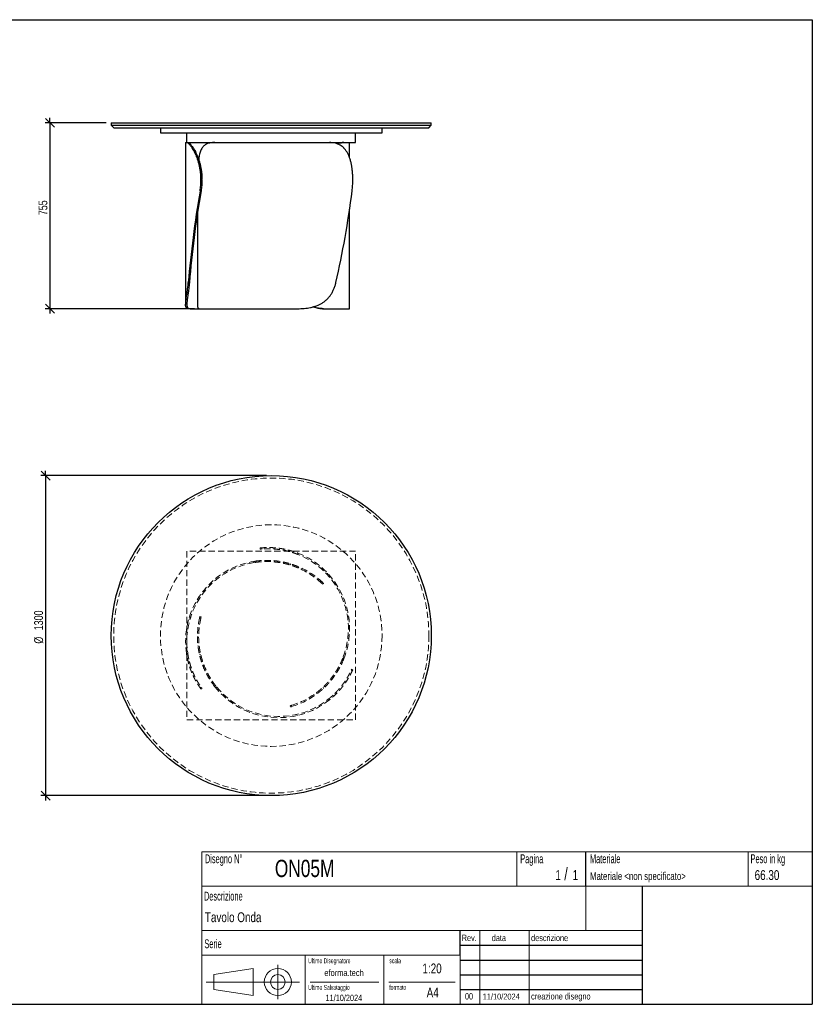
# Model space of a CAD drawing. Header units: millimetres. Extents: x 5 to 292, y 5 to 205.
# Tile 2 of 2: x 131 to 292, y 5 to 205. Entities that reach past the tile are written whole.
import ezdxf

# ---------------------------------------------------------------- set-up
doc = ezdxf.new("R2010")
doc.units = ezdxf.units.MM
doc.linetypes.add('HIDDEN', pattern=[1.905, 1.27, -0.635])
doc.layers.add('FORMAT', color=7, linetype='Continuous')
doc.styles.add('SLDTEXTSTYLE0', font='TXT', dxfattribs={"width": 0.605})
doc.styles.add('SLDTEXTSTYLE1', font='TXT', dxfattribs={"width": 0.75})
doc.dimstyles.new('SLDDIMSTYLE0', dxfattribs={"dimtxt": 1.8, "dimasz": 1.8, "dimexe": 0, "dimexo": 0.0625, "dimgap": 0.45, "dimtad": 1, "dimlfac": 20, "dimrnd": 1e-09, "dimzin": 12, "dimdsep": 46, "dimtxsty": 'SLDTEXTSTYLE1', "dimblk1": 'OBLIQUE', "dimblk2": 'OBLIQUE', "dimsah": 1, "dimcen": 0.09, "dimadec": 0, "dimazin": 3, "dimtfac": 1, "dimtmove": 0, "dimatfit": 0, "dimldrblk": 'OBLIQUE', "dimfxl": 0, "dimfrac": 2, "dimtolj": 1, "dimtzin": 12, "dimarcsym": 0})

# ---------------------------------------------------------------- blocks, each defined once
blk = doc.blocks.new('_Oblique')
at = {"color": 0, "linetype": 'ByBlock', "lineweight": -2}
blk.add_line((-0.5, -0.5), (0.5, 0.5), dxfattribs=at)
blk = doc.blocks.new('_D')
at = {"layer": 'FORMAT', "color": 7}
for p, q in [((148.63, 184.05), (136.18, 184.05)), ((137.18, 184.05), (137.18, 185.05)), ((137.18, 184.05), (137.18, 146.3)), ((166.55, 146.3), (136.18, 146.3)), ((137.18, 146.3), (137.18, 145.3))]:
    blk.add_line(p, q, dxfattribs=at)
at = {"layer": 'FORMAT', "color": 7, "xscale": 1.8, "yscale": 1.8}
for p, rotation in [((137.18, 184.05), 270.0000000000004), ((137.18, 146.3), 90.0000000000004)]:
    blk.add_blockref('_Oblique', p, dxfattribs=dict(at, rotation=rotation))
at = {"layer": 'FORMAT', "color": 7, "insert": (134.86, 165.29), "char_height": 1.8, "attachment_point": 1, "rotation": 90, "style": 'SLDTEXTSTYLE1'}
blk.add_mtext('755', dxfattribs=at)
blk = doc.blocks.new('_D_1')
at = {"layer": 'FORMAT', "color": 7}
for p, q in [((181.13, 112.39), (135.31, 112.39)), ((136.31, 112.39), (136.31, 113.39)), ((136.31, 112.39), (136.31, 47.39)), ((181.13, 47.39), (135.31, 47.39)), ((136.31, 47.39), (136.31, 46.39))]:
    blk.add_line(p, q, dxfattribs=at)
at = {"layer": 'FORMAT', "color": 7, "xscale": 1.8, "yscale": 1.8}
for p, rotation in [((136.31, 112.39, 17.11), 270.0000000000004), ((136.31, 47.39, 17.11), 90.0000000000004)]:
    blk.add_blockref('_Oblique', p, dxfattribs=dict(at, rotation=rotation))
at = {"layer": 'FORMAT', "color": 7, "char_height": 1.8, "attachment_point": 1, "rotation": 90, "style": 'SLDTEXTSTYLE1'}
for s, insert in [('1300', (133.97, 80.98)), ('%%c', (133.99, 78.26))]:
    blk.add_mtext(s, dxfattribs=dict(at, insert=insert))

msp = doc.modelspace()

# ---------------------------------------------------------------- linework, layer by layer
at = {"color": 7, "linetype": 'Continuous', "lineweight": 25}
for p, q in [((149.63351, 184.04683), (149.63351, 183.54683)), ((149.63351, 184.04683), (182.13351, 184.04683)), ((182.13351, 184.04683), (214.63351, 184.04683)), ((214.63351, 183.54683), (214.63351, 184.04683)), ((149.63351, 183.54683), (150.13351, 183.04683)), ((149.63351, 183.54683), (182.13351, 183.54683)), ((150.13351, 183.04683), (182.13351, 183.04683)), ((159.63351, 183.04683), (159.63351, 182.04683)), ((159.63351, 182.04683), (165.00851, 182.04683)), ((165.00851, 180.04685), (165.00851, 182.04683)), ((165.00851, 182.04683), (167.53952, 182.04683)), ((167.53952, 182.04683), (182.13351, 182.04683)), ((182.13351, 183.54683), (214.63351, 183.54683)), ((182.13351, 183.04683), (214.13351, 183.04683)), ((182.13351, 182.04683), (196.72749, 182.04683)), ((196.72749, 182.04683), (199.25851, 182.04683)), ((199.25851, 180.04685), (199.25851, 182.04683)), ((199.25851, 182.04683), (204.63351, 182.04683)), ((204.63351, 182.04683), (204.63351, 183.04683)), ((214.13351, 183.04683), (214.63351, 183.54683)), ((164.73195, 180.04683), (164.73195, 147.1321)), ((164.73195, 180.04683), (164.92461, 180.04683)), ((164.92461, 180.04683), (165.15271, 180.04683)), ((165.00851, 180.04685), (199.25851, 180.04685)), ((165.15271, 180.04683), (170.66921, 180.04683)), ((170.67443, 180.04683), (193.96446, 180.04683)), ((193.97115, 180.04683), (196.74645, 180.04683)), ((196.74645, 180.04683), (196.85961, 180.04683)), ((196.85961, 180.04683), (198.03506, 180.04683)), ((198.03506, 176.95351), (198.03506, 180.04683)), ((168.05216, 172.54683), (167.8494, 172.54683)), ((167.8494, 172.3976), (167.8494, 172.54683)), ((167.8494, 172.3976), (168.05216, 172.3976)), ((168.05216, 172.3976), (168.05216, 172.54683)), ((198.68349, 172.3976), (198.68349, 172.54683)), ((167.86964, 170.24249), (167.66683, 170.24249)), ((198.03506, 146.29683), (198.03506, 166.49197)), ((167.13351, 165.65317), (167.13351, 147.14163)), ((165.2839, 151.64172), (165.50125, 151.64172)), ((165.76021, 146.29683), (165.42312, 146.29683)), ((165.76021, 146.29683), (167.54408, 146.29683)), ((167.54582, 146.29683), (187.44546, 146.29683)), ((192.75338, 146.29683), (192.67681, 146.29683)), ((192.75338, 146.29683), (198.03506, 146.29683))]:
    msp.add_line(p, q, dxfattribs=at)
at = {"color": 7, "linetype": 'HIDDEN', "lineweight": 18}
for p, q in [((165.00851, 97.01791), (165.00851, 62.76791)), ((199.25851, 97.01791), (165.00851, 97.01791)), ((179.8929, 97.44626), (179.86763, 97.69498)), ((180.20789, 97.47516), (180.18262, 97.72392)), ((185.84409, 97.20685), (185.87117, 96.94024)), ((187.51145, 96.65907), (187.53987, 96.37927)), ((199.25851, 62.76791), (199.25851, 97.01791)), ((178.57673, 94.71297), (178.86648, 95.01093)), ((186.10131, 94.4465), (185.90525, 94.24488)), ((187.74827, 93.84012), (187.56144, 93.648)), ((193.57393, 92.19402), (193.53193, 92.60751)), ((192.33198, 90.54947), (192.5063, 90.72873)), ((192.73518, 90.51039), (192.56088, 90.33117)), ((165.76021, 83.65005), (165.42312, 83.40693)), ((167.80541, 83.39676), (167.56301, 83.4581)), ((167.63766, 83.76548), (167.88002, 83.70415)), ((164.92461, 76.16726), (165.15271, 76.33177)), ((167.24749, 77.78183), (167.50728, 77.71609)), ((167.54582, 76.05233), (167.81846, 75.98334)), ((165.2839, 74.44939), (165.50125, 74.60615)), ((196.74645, 75.56313), (196.85961, 75.16322)), ((198.32299, 72.76941), (198.55106, 72.66691)), ((198.45546, 73.05666), (198.68349, 72.95418)), ((167.86964, 69.43415), (167.66683, 69.28788)), ((168.05216, 69.17581), (167.8494, 69.02957)), ((171.07734, 69.40262), (170.67443, 69.50457)), ((191.40476, 68.05677), (191.3318, 68.31463)), ((192.75338, 69.17989), (192.67681, 69.4505)), ((195.27253, 68.02248), (195.0281, 68.13233)), ((193.96446, 66.85239), (193.70794, 66.96768)), ((186.02768, 65.40285), (185.95961, 65.6434)), ((186.26313, 65.73249), (186.33121, 65.49189)), ((165.00851, 62.76791), (199.25851, 62.76791)), ((187.06637, 63.83465), (187.44546, 63.66428))]:
    msp.add_line(p, q, dxfattribs=at)
at = {"color": 7, "linetype": 'Continuous', "lineweight": 25}
msp.add_circle((182.13351, 79.89291), 32.5, dxfattribs=at)
at = {"color": 7, "linetype": 'HIDDEN', "lineweight": 18}
for radius in [32, 22.5]:
    msp.add_circle((182.13351, 79.89291), radius, dxfattribs=at)
for centre, radius, start, end in [((181.53506, 81.27944), 16.5, 338.2424244, 68.7643082), ((181.53506, 81.27944), 16.25, 339.4041931, 68.3135737), ((181.23195, 78.68137), 16.5, 98.2424244, 188.7643082), ((181.23195, 78.68137), 16.25, 99.4041931, 188.3135737), ((181.23195, 78.68137), 16.25, 46.9153208, 67.0761611), ((181.23195, 78.68137), 16.5, 46.8984199, 66.7384976), ((183.63351, 79.71791), 16.5, 166.8984199, 186.7384976), ((183.63351, 79.71791), 16.25, 166.9153208, 187.0761611), ((183.63351, 79.71791), 16.5, 218.2424244, 308.7643082), ((183.63351, 79.71791), 16.25, 219.4041931, 308.3135737), ((181.53506, 81.27944), 16.25, 286.9153208, 307.0761611), ((181.53506, 81.27944), 16.5, 286.8984199, 306.7384976)]:
    msp.add_arc(centre, radius, start, end, dxfattribs=at)
at = {"color": 7, "linetype": 'Continuous', "lineweight": 25}
for centre, major_axis, ratio, start_param, end_param in [((181.23195, 171.29683), (10.22897, 54.94717), 0.235621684, 1.633802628, 1.980077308), ((181.23195, 171.29683), (10.07399, 54.11463), 0.235621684, 1.634097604, 1.985970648), ((183.63351, 171.29683), (7.29701, 54.9649), 0.269240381, 4.382671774, 4.728946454)]:
    msp.add_ellipse(centre, major_axis=major_axis, ratio=ratio, start_param=start_param, end_param=end_param, dxfattribs=at)
for points, knots in [([(167.8494, 172.54683), (167.8494, 172.80018), (167.8419, 173.05135), (167.81256, 173.54949), (167.79073, 173.79646), (167.73321, 174.28622), (167.69752, 174.52902), (167.64447, 174.82983), (167.63343, 174.88986), (167.61052, 175.00964), (167.59863, 175.06944), (167.56193, 175.2474), (167.53602, 175.36447), (167.4542, 175.71106), (167.39421, 175.93596), (167.26466, 176.37365), (167.19509, 176.58642), (167.0844, 176.89634), (167.04645, 176.9981), (166.98805, 177.14839), (166.96831, 177.19814), (166.92846, 177.29661), (166.90839, 177.34523), (166.80737, 177.58523), (166.72442, 177.76745), (166.55593, 178.11286), (166.47037, 178.27606), (166.29823, 178.58347), (166.21163, 178.72767), (166.1037, 178.89577), (166.08217, 178.92871), (166.03943, 178.99299), (166.01819, 179.02437), (165.95488, 179.11629), (165.91323, 179.17459), (165.79019, 179.34077), (165.71071, 179.43995), (165.55805, 179.61592), (165.48487, 179.6927), (165.38075, 179.79127), (165.34693, 179.82139), (165.28196, 179.87561), (165.25073, 179.89977), (165.16091, 179.96378), (165.10616, 179.99514), (165.00731, 180.03667), (164.9632, 180.04683), (164.92461, 180.04683)], [0, 0, 0, 0, 0.0625, 0.0625, 0.125, 0.125, 0.1875, 0.1875, 0.203125, 0.203125, 0.21875, 0.21875, 0.25, 0.25, 0.3125, 0.3125, 0.375, 0.375, 0.40625, 0.40625, 0.421875, 0.421875, 0.4375, 0.4375, 0.5, 0.5, 0.5625, 0.5625, 0.625, 0.625, 0.640625, 0.640625, 0.65625, 0.65625, 0.6875, 0.6875, 0.75, 0.75, 0.8125, 0.8125, 0.84375, 0.84375, 0.875, 0.875, 0.9375, 0.9375, 1, 1, 1, 1]), ([(165.15271, 180.04683), (165.18934, 180.04683), (165.23156, 180.03675), (165.32665, 179.99565), (165.37953, 179.96463), (165.4955, 179.88044), (165.55858, 179.82727), (165.64355, 179.74585), (165.66085, 179.72882), (165.69605, 179.69322), (165.71395, 179.67465), (165.7682, 179.61696), (165.80521, 179.57575), (165.91852, 179.44387), (165.99709, 179.34498), (166.15891, 179.12491), (166.24216, 179.00374), (166.36951, 178.80465), (166.41237, 178.73539), (166.47713, 178.62704), (166.49883, 178.59012), (166.54218, 178.51509), (166.56383, 178.477), (166.6718, 178.28369), (166.75743, 178.11992), (166.92564, 177.77444), (167.00822, 177.59273), (167.12861, 177.3066), (167.16816, 177.20896), (167.22645, 177.05904), (167.24571, 177.0085), (167.28386, 176.90624), (167.30276, 176.85451), (167.3957, 176.59444), (167.46564, 176.38064), (167.59559, 175.9419), (167.65562, 175.71696), (167.76462, 175.25594), (167.8136, 175.01987), (167.8671, 174.7176), (167.87741, 174.65683), (167.89712, 174.53521), (167.90655, 174.47428), (167.93352, 174.29113), (167.94976, 174.16857), (167.99323, 173.79947), (168.01518, 173.55155), (168.04465, 173.052), (168.05216, 172.80037), (168.05216, 172.54683)], [0, 0, 0, 0, 0.0625, 0.0625, 0.125, 0.125, 0.1875, 0.1875, 0.203125, 0.203125, 0.21875, 0.21875, 0.25, 0.25, 0.3125, 0.3125, 0.375, 0.375, 0.40625, 0.40625, 0.421875, 0.421875, 0.4375, 0.4375, 0.5, 0.5, 0.5625, 0.5625, 0.59375, 0.59375, 0.609375, 0.609375, 0.625, 0.625, 0.6875, 0.6875, 0.75, 0.75, 0.8125, 0.8125, 0.828125, 0.828125, 0.84375, 0.84375, 0.875, 0.875, 0.9375, 0.9375, 1, 1, 1, 1]), ([(170.67443, 180.04683), (170.5197, 180.04398), (170.20959, 180.03825), (169.78164, 179.98725), (169.38203, 179.89874), (169.01623, 179.76476), (168.70122, 179.58924), (168.43383, 179.37428), (168.20706, 179.12657), (168.00729, 178.83423), (167.83451, 178.49566), (167.68917, 178.10775), (167.56783, 177.67399), (167.47038, 177.1949), (167.4122, 176.83496), (167.38947, 176.62835), (167.38693, 176.6053)], [0, 0, 0, 0, 0.083169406, 0.166683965, 0.250229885, 0.333576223, 0.416603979, 0.488118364, 0.559870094, 0.631583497, 0.703045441, 0.774884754, 0.847031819, 0.919163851, 0.990982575, 1, 1, 1, 1]), ([(198.68349, 172.54683), (198.68349, 172.80018), (198.67825, 173.05135), (198.65753, 173.54949), (198.64203, 173.79646), (198.60038, 174.28622), (198.57422, 174.52902), (198.53422, 174.82983), (198.52585, 174.88986), (198.50836, 175.00964), (198.49922, 175.06944), (198.47082, 175.2474), (198.4505, 175.36447), (198.38526, 175.71106), (198.33608, 175.93596), (198.22533, 176.37365), (198.16377, 176.58642), (198.06095, 176.89634), (198.02493, 176.9981), (197.96809, 177.14839), (197.94865, 177.19814), (197.9089, 177.29661), (197.88863, 177.34523), (197.78526, 177.58523), (197.69613, 177.76745), (197.50395, 178.11286), (197.40089, 178.27606), (197.1794, 178.58347), (197.06097, 178.72767), (196.90216, 178.89577), (196.86992, 178.92871), (196.80473, 178.99299), (196.77174, 179.02437), (196.67157, 179.11629), (196.6032, 179.17459), (196.39317, 179.34077), (196.24663, 179.43995), (195.93981, 179.61592), (195.77953, 179.6927), (195.52814, 179.79127), (195.44234, 179.82139), (195.26871, 179.87561), (195.18072, 179.89977), (194.91321, 179.96378), (194.73016, 179.99514), (194.35451, 180.03667), (194.16191, 180.04683), (193.96446, 180.04683)], [0, 0, 0, 0, 0.0625, 0.0625, 0.125, 0.125, 0.1875, 0.1875, 0.203125, 0.203125, 0.21875, 0.21875, 0.25, 0.25, 0.3125, 0.3125, 0.375, 0.375, 0.40625, 0.40625, 0.421875, 0.421875, 0.4375, 0.4375, 0.5, 0.5, 0.5625, 0.5625, 0.625, 0.625, 0.640625, 0.640625, 0.65625, 0.65625, 0.6875, 0.6875, 0.75, 0.75, 0.8125, 0.8125, 0.84375, 0.84375, 0.875, 0.875, 0.9375, 0.9375, 1, 1, 1, 1]), ([(195.50027, 179.79919), (195.59568, 179.83317), (195.79926, 179.90566), (196.08707, 179.97678), (196.34483, 180.02139), (196.5643, 180.04333), (196.68573, 180.04567), (196.74645, 180.04683)], [0, 0, 0, 0, 0.199240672, 0.425124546, 0.650253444, 0.82512433, 1, 1, 1, 1]), ([(196.85961, 180.04683), (196.76195, 180.04405), (196.56623, 180.03847), (196.23072, 179.98637), (195.89225, 179.90701), (195.65354, 179.81951), (195.54593, 179.78007)], [0, 0, 0, 0, 0.2608789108, 0.5228404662, 0.7849003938, 1, 1, 1, 1]), ([(167.66683, 170.24249), (167.72687, 170.59394), (167.77242, 170.94931), (167.83368, 171.66768), (167.8494, 172.03068), (167.8494, 172.3976)], [0, 0, 0, 0, 0.5, 0.5, 1, 1, 1, 1]), ([(168.05216, 172.3976), (168.05216, 172.03068), (168.03645, 171.66768), (167.97519, 170.94931), (167.92965, 170.59394), (167.86964, 170.24249)], [0, 0, 0, 0, 0.5, 0.5, 1, 1, 1, 1]), ([(198.55106, 170.24249), (198.59613, 170.59394), (198.62888, 170.94931), (198.67257, 171.66768), (198.68349, 172.03068), (198.68349, 172.3976)], [0, 0, 0, 0, 0.5, 0.5, 1, 1, 1, 1]), ([(165.42312, 146.29683), (165.28727, 146.29683), (165.17227, 146.31349), (164.98234, 146.39021), (164.90741, 146.45021), (164.8242, 146.5823), (164.80133, 146.63337), (164.77874, 146.7073), (164.77453, 146.72259), (164.7667, 146.75422), (164.76308, 146.77058), (164.75314, 146.82112), (164.74776, 146.85673), (164.72673, 147.04472), (164.72878, 147.22673), (164.75461, 147.55482), (164.76701, 147.67339), (164.78663, 147.8342), (164.79076, 147.86704), (164.79938, 147.93366), (164.80387, 147.96747), (164.81783, 148.07039), (164.8278, 148.141), (164.85937, 148.35885), (164.88265, 148.51211), (164.93214, 148.835), (164.95835, 149.00464), (164.99877, 149.27184), (165.01242, 149.36303), (165.03303, 149.5031), (165.03992, 149.55034), (165.05373, 149.64592), (165.06065, 149.69432), (165.09507, 149.93777), (165.12208, 150.13799), (165.17374, 150.54916), (165.19839, 150.76011), (165.2441, 151.19276), (165.26518, 151.41447), (165.2839, 151.64172)], [0, 0, 0, 0, 0.125, 0.125, 0.25, 0.25, 0.3125, 0.3125, 0.328125, 0.328125, 0.34375, 0.34375, 0.375, 0.375, 0.5, 0.5, 0.5625, 0.5625, 0.578125, 0.578125, 0.59375, 0.59375, 0.625, 0.625, 0.6875, 0.6875, 0.75, 0.75, 0.78125, 0.78125, 0.796875, 0.796875, 0.8125, 0.8125, 0.875, 0.875, 0.9375, 0.9375, 1, 1, 1, 1]), ([(165.50125, 151.64172), (165.4828, 151.41322), (165.46205, 151.19049), (165.41714, 150.75617), (165.39297, 150.54459), (165.34247, 150.13248), (165.31614, 149.93196), (165.28273, 149.68834), (165.27603, 149.63997), (165.26259, 149.54394), (165.25587, 149.4963), (165.23581, 149.35525), (165.22255, 149.26346), (165.18344, 148.99461), (165.15822, 148.82409), (165.11106, 148.49978), (165.08912, 148.346), (165.05984, 148.1276), (165.05069, 148.05685), (165.03804, 147.95378), (165.034, 147.91989), (165.02633, 147.85342), (165.0227, 147.82083), (165.00562, 147.66094), (164.99539, 147.54295), (164.97661, 147.21638), (164.97995, 147.03506), (165.01492, 146.81056), (165.03141, 146.74464), (165.07432, 146.62846), (165.10073, 146.57819), (165.19522, 146.44803), (165.27853, 146.38871), (165.40941, 146.34139), (165.43692, 146.33327), (165.49466, 146.31957), (165.52485, 146.31399), (165.61918, 146.30085), (165.68715, 146.29683), (165.76021, 146.29683)], [0, 0, 0, 0, 0.0625, 0.0625, 0.125, 0.125, 0.1875, 0.1875, 0.203125, 0.203125, 0.21875, 0.21875, 0.25, 0.25, 0.3125, 0.3125, 0.375, 0.375, 0.40625, 0.40625, 0.421875, 0.421875, 0.4375, 0.4375, 0.5, 0.5, 0.625, 0.625, 0.6875, 0.6875, 0.75, 0.75, 0.875, 0.875, 0.90625, 0.90625, 0.9375, 0.9375, 1, 1, 1, 1]), ([(187.44546, 146.29683), (187.90698, 146.29683), (188.35944, 146.31349), (189.24568, 146.39021), (189.67946, 146.45021), (190.31537, 146.5823), (190.52488, 146.63337), (190.78357, 146.7073), (190.83514, 146.72259), (190.93797, 146.75422), (190.98929, 146.77058), (191.14223, 146.82112), (191.2428, 146.85673), (191.73876, 147.04472), (192.11346, 147.22673), (192.64225, 147.55482), (192.81296, 147.67339), (193.01929, 147.8342), (193.06025, 147.86704), (193.14105, 147.93366), (193.18093, 147.96747), (193.29899, 148.07039), (193.37563, 148.141), (193.59947, 148.35885), (193.74062, 148.51211), (194.00745, 148.835), (194.13312, 149.00464), (194.31032, 149.27184), (194.3675, 149.36303), (194.45045, 149.5031), (194.47763, 149.55034), (194.53106, 149.64592), (194.55733, 149.69432), (194.68562, 149.93777), (194.77901, 150.13799), (194.94864, 150.54916), (195.02487, 150.76011), (195.16095, 151.19276), (195.22079, 151.41447), (195.27253, 151.64172)], [0, 0, 0, 0, 0.125, 0.125, 0.25, 0.25, 0.3125, 0.3125, 0.328125, 0.328125, 0.34375, 0.34375, 0.375, 0.375, 0.5, 0.5, 0.5625, 0.5625, 0.578125, 0.578125, 0.59375, 0.59375, 0.625, 0.625, 0.6875, 0.6875, 0.75, 0.75, 0.78125, 0.78125, 0.796875, 0.796875, 0.8125, 0.8125, 0.875, 0.875, 0.9375, 0.9375, 1, 1, 1, 1]), ([(167.13449, 147.14163), (167.13535, 147.06557), (167.13724, 146.90055), (167.16343, 146.69998), (167.20824, 146.53968), (167.26952, 146.42661), (167.3438, 146.35155), (167.43407, 146.30526), (167.50857, 146.29964), (167.54582, 146.29683)], [0, 0, 0, 0, 0.136497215, 0.296173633, 0.457025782, 0.591505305, 0.725989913, 0.862991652, 1, 1, 1, 1]), ([(192.67681, 146.29683), (192.52552, 146.30074), (192.22203, 146.30858), (191.74538, 146.37299), (191.25452, 146.48545), (190.89449, 146.59009), (190.70117, 146.67121), (190.67541, 146.68202)], [0, 0, 0, 0, 0.236653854, 0.474751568, 0.717671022, 0.962385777, 1, 1, 1, 1]), ([(190.7146, 146.69313), (190.86333, 146.63859), (191.14786, 146.53427), (191.56556, 146.42708), (191.96767, 146.35142), (192.36561, 146.3053), (192.62412, 146.29965), (192.75338, 146.29683)], [0, 0, 0, 0, 0.21339077, 0.408211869, 0.603040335, 0.80151538, 1, 1, 1, 1])]:
    msp.add_open_spline(points, degree=3, knots=knots, dxfattribs=at)
at = {"color": 7, "linetype": 'HIDDEN', "lineweight": 18}
for points, knots in [([(179.86763, 97.69498), (179.86763, 97.69498), (179.88037, 97.69628), (179.93043, 97.70125), (179.96776, 97.70491), (180.06693, 97.71407), (180.12877, 97.71958), (180.22184, 97.72711), (180.24124, 97.72865), (180.28164, 97.73178), (180.30266, 97.73337), (180.36776, 97.73816), (180.414, 97.74139), (180.56106, 97.75096), (180.67022, 97.7572), (180.91052, 97.76806), (181.04166, 97.77268), (181.25516, 97.77722), (181.32913, 97.77834), (181.44438, 97.77924), (181.48356, 97.77941), (181.56315, 97.77947), (181.6035, 97.77935), (181.80789, 97.778), (181.97996, 97.77443), (182.34065, 97.76075), (182.52926, 97.75065), (182.9229, 97.72216), (183.12792, 97.70378), (183.39466, 97.67441), (183.44842, 97.66822), (183.55635, 97.65526), (183.61058, 97.64848), (183.77406, 97.6272), (183.88409, 97.61176), (184.21715, 97.56154), (184.44318, 97.52283), (184.90266, 97.43382), (185.13612, 97.38354), (185.49162, 97.29851), (185.61125, 97.2685), (185.84985, 97.20577), (185.96906, 97.173), (186.32639, 97.07041), (186.5642, 96.99633), (187.0387, 96.83652), (187.2754, 96.75079), (187.51145, 96.65907)], [0, 0, 0, 0, 0.0625, 0.0625, 0.125, 0.125, 0.1875, 0.1875, 0.203125, 0.203125, 0.21875, 0.21875, 0.25, 0.25, 0.3125, 0.3125, 0.375, 0.375, 0.40625, 0.40625, 0.421875, 0.421875, 0.4375, 0.4375, 0.5, 0.5, 0.5625, 0.5625, 0.625, 0.625, 0.640625, 0.640625, 0.65625, 0.65625, 0.6875, 0.6875, 0.75, 0.75, 0.8125, 0.8125, 0.84375, 0.84375, 0.875, 0.875, 0.9375, 0.9375, 1, 1, 1, 1]), ([(187.53987, 96.37927), (187.30447, 96.47288), (187.06865, 96.56029), (186.59641, 96.72314), (186.35998, 96.79857), (185.88683, 96.93784), (185.6501, 97.00167), (185.35422, 97.07439), (185.29505, 97.08858), (185.17671, 97.11625), (185.11756, 97.12974), (184.9412, 97.16891), (184.82474, 97.19341), (184.47876, 97.26232), (184.25262, 97.30217), (183.80973, 97.37101), (183.59299, 97.40002), (183.27539, 97.43633), (183.17078, 97.44724), (183.01583, 97.46192), (182.96442, 97.46654), (182.86273, 97.4752), (182.81245, 97.47924), (182.56389, 97.49807), (182.37407, 97.50878), (182.01225, 97.52345), (181.84025, 97.5274), (181.59576, 97.52954), (181.51652, 97.52962), (181.40111, 97.52894), (181.36321, 97.52858), (181.28858, 97.52762), (181.25183, 97.52702), (181.07205, 97.52348), (180.93997, 97.51899), (180.6985, 97.50835), (180.58911, 97.50219), (180.39297, 97.48956), (180.30622, 97.48309), (180.21231, 97.47553), (180.19428, 97.47404), (180.15985, 97.47116), (180.14343, 97.46975), (180.09655, 97.46568), (180.06845, 97.46314), (179.99349, 97.45624), (179.95595, 97.45256), (179.90565, 97.44757), (179.8929, 97.44626), (179.8929, 97.44626)], [0, 0, 0, 0, 0.0625, 0.0625, 0.125, 0.125, 0.1875, 0.1875, 0.203125, 0.203125, 0.21875, 0.21875, 0.25, 0.25, 0.3125, 0.3125, 0.375, 0.375, 0.40625, 0.40625, 0.421875, 0.421875, 0.4375, 0.4375, 0.5, 0.5, 0.5625, 0.5625, 0.59375, 0.59375, 0.609375, 0.609375, 0.625, 0.625, 0.6875, 0.6875, 0.75, 0.75, 0.8125, 0.8125, 0.828125, 0.828125, 0.84375, 0.84375, 0.875, 0.875, 0.9375, 0.9375, 1, 1, 1, 1]), ([(187.56144, 93.648), (187.49369, 93.67665), (187.41556, 93.70916), (187.23889, 93.78065), (187.14035, 93.81963), (186.92256, 93.90284), (186.8033, 93.94707), (186.64072, 94.00484), (186.60753, 94.01652), (186.53977, 94.04011), (186.50521, 94.05201), (186.40007, 94.08781), (186.32783, 94.11188), (186.10476, 94.18436), (185.9476, 94.23305), (185.61657, 94.32961), (185.44269, 94.37747), (185.16928, 94.44743), (185.07604, 94.47045), (184.933, 94.50436), (184.88472, 94.51558), (184.78754, 94.53768), (184.73862, 94.54858), (184.4923, 94.60221), (184.28993, 94.64243), (183.66776, 94.7533), (183.23293, 94.81413), (182.55307, 94.87918), (182.32481, 94.89621), (181.86567, 94.92063), (181.63474, 94.92803), (180.93839, 94.93535), (180.4694, 94.92039), (179.87855, 94.87534), (179.76015, 94.86502), (179.52291, 94.84169), (179.40421, 94.82869), (179.04883, 94.78582), (178.81248, 94.75202), (178.57673, 94.71297)], [0, 0, 0, 0, 0.0625, 0.0625, 0.125, 0.125, 0.1875, 0.1875, 0.203125, 0.203125, 0.21875, 0.21875, 0.25, 0.25, 0.3125, 0.3125, 0.375, 0.375, 0.40625, 0.40625, 0.421875, 0.421875, 0.4375, 0.4375, 0.5, 0.5, 0.625, 0.625, 0.6875, 0.6875, 0.75, 0.75, 0.875, 0.875, 0.90625, 0.90625, 0.9375, 0.9375, 1, 1, 1, 1]), ([(178.86648, 95.01093), (179.33594, 95.07893), (179.8039, 95.12608), (180.73553, 95.1805), (181.19919, 95.18777), (181.89023, 95.16984), (182.11983, 95.15906), (182.40573, 95.13966), (182.46286, 95.13549), (182.577, 95.12655), (182.63407, 95.12178), (182.80456, 95.10665), (182.91715, 95.09547), (183.47475, 95.03439), (183.90365, 94.96898), (184.51868, 94.85205), (184.71895, 94.80994), (184.96298, 94.75407), (185.01153, 94.74272), (185.1075, 94.71984), (185.15496, 94.70829), (185.29576, 94.67339), (185.38754, 94.64977), (185.65665, 94.57811), (185.82779, 94.52931), (186.15362, 94.43116), (186.30832, 94.38182), (186.52792, 94.30855), (186.59904, 94.28424), (186.70256, 94.24812), (186.73654, 94.23614), (186.80343, 94.2123), (186.83639, 94.20044), (186.99757, 94.14185), (187.11573, 94.09709), (187.33146, 94.01302), (187.42901, 93.9737), (187.60389, 93.90166), (187.6812, 93.86894), (187.74827, 93.84012)], [0, 0, 0, 0, 0.125, 0.125, 0.25, 0.25, 0.3125, 0.3125, 0.328125, 0.328125, 0.34375, 0.34375, 0.375, 0.375, 0.5, 0.5, 0.5625, 0.5625, 0.578125, 0.578125, 0.59375, 0.59375, 0.625, 0.625, 0.6875, 0.6875, 0.75, 0.75, 0.78125, 0.78125, 0.796875, 0.796875, 0.8125, 0.8125, 0.875, 0.875, 0.9375, 0.9375, 1, 1, 1, 1]), ([(192.56088, 90.33117), (192.56088, 90.33117), (192.54173, 90.34988), (192.46578, 90.42302), (192.40899, 90.47744), (192.33198, 90.54947)], [0, 0, 0, 0, 0.5, 0.5, 1, 1, 1, 1]), ([(192.5063, 90.72873), (192.5833, 90.65668), (192.64008, 90.60225), (192.71602, 90.52911), (192.73518, 90.51039), (192.73518, 90.51039)], [0, 0, 0, 0, 0.5, 0.5, 1, 1, 1, 1]), ([(167.56301, 83.4581), (167.58691, 83.5608), (167.60566, 83.63719), (167.63103, 83.73953), (167.63766, 83.76548), (167.63766, 83.76548)], [0, 0, 0, 0, 0.5, 0.5, 1, 1, 1, 1]), ([(167.88002, 83.70415), (167.88002, 83.70415), (167.87339, 83.6782), (167.84802, 83.57587), (167.82929, 83.49947), (167.80541, 83.39676)], [0, 0, 0, 0, 0.5, 0.5, 1, 1, 1, 1]), ([(167.8494, 69.02957), (167.8494, 69.02957), (167.8419, 69.03994), (167.81256, 69.08081), (167.79073, 69.11131), (167.73321, 69.19261), (167.69752, 69.24342), (167.64447, 69.32025), (167.63343, 69.33628), (167.61052, 69.36971), (167.59863, 69.38712), (167.56193, 69.4411), (167.53602, 69.47953), (167.4542, 69.6021), (167.39421, 69.69352), (167.26466, 69.8962), (167.19509, 70.00746), (167.0844, 70.19008), (167.04645, 70.25358), (166.98805, 70.35294), (166.96831, 70.38678), (166.92846, 70.45569), (166.90839, 70.49068), (166.80737, 70.66837), (166.72442, 70.81917), (166.55593, 71.13837), (166.47037, 71.30677), (166.29823, 71.66191), (166.21163, 71.84866), (166.1037, 72.09435), (166.08217, 72.144), (166.03943, 72.24395), (166.01819, 72.29431), (165.95488, 72.44652), (165.91323, 72.54952), (165.79019, 72.86308), (165.71071, 73.07818), (165.55805, 73.52061), (165.48487, 73.74793), (165.38075, 74.09832), (165.34693, 74.21692), (165.28196, 74.45492), (165.25073, 74.57455), (165.16091, 74.9353), (165.10616, 75.17828), (165.00731, 75.66912), (164.9632, 75.91698), (164.92461, 76.16726)], [0, 0, 0, 0, 0.0625, 0.0625, 0.125, 0.125, 0.1875, 0.1875, 0.203125, 0.203125, 0.21875, 0.21875, 0.25, 0.25, 0.3125, 0.3125, 0.375, 0.375, 0.40625, 0.40625, 0.421875, 0.421875, 0.4375, 0.4375, 0.5, 0.5, 0.5625, 0.5625, 0.625, 0.625, 0.640625, 0.640625, 0.65625, 0.65625, 0.6875, 0.6875, 0.75, 0.75, 0.8125, 0.8125, 0.84375, 0.84375, 0.875, 0.875, 0.9375, 0.9375, 1, 1, 1, 1]), ([(165.15271, 76.33177), (165.18934, 76.08111), (165.23156, 75.83318), (165.32665, 75.34278), (165.37953, 75.10031), (165.4955, 74.62091), (165.55858, 74.38399), (165.64355, 74.09139), (165.66085, 74.03305), (165.69605, 73.91673), (165.71395, 73.85875), (165.7682, 73.68643), (165.80521, 73.57333), (165.91852, 73.23924), (165.99709, 73.02348), (166.15891, 72.60551), (166.24216, 72.4033), (166.36951, 72.1101), (166.41237, 72.01405), (166.47713, 71.87251), (166.49883, 71.82569), (166.54218, 71.73329), (166.56383, 71.68772), (166.6718, 71.46305), (166.75743, 71.29331), (166.92564, 70.97263), (167.00822, 70.82169), (167.12861, 70.60889), (167.16816, 70.54023), (167.22645, 70.44061), (167.24571, 70.40797), (167.28386, 70.34382), (167.30276, 70.3123), (167.3957, 70.15837), (167.46564, 70.04623), (167.59559, 69.84243), (167.65562, 69.75078), (167.76462, 69.58723), (167.8136, 69.51534), (167.8671, 69.43779), (167.87741, 69.42291), (167.89712, 69.39454), (167.90655, 69.38103), (167.93352, 69.34246), (167.94976, 69.31939), (167.99323, 69.25793), (168.01518, 69.22726), (168.04465, 69.1862), (168.05216, 69.17581), (168.05216, 69.17581)], [0, 0, 0, 0, 0.0625, 0.0625, 0.125, 0.125, 0.1875, 0.1875, 0.203125, 0.203125, 0.21875, 0.21875, 0.25, 0.25, 0.3125, 0.3125, 0.375, 0.375, 0.40625, 0.40625, 0.421875, 0.421875, 0.4375, 0.4375, 0.5, 0.5, 0.5625, 0.5625, 0.59375, 0.59375, 0.609375, 0.609375, 0.625, 0.625, 0.6875, 0.6875, 0.75, 0.75, 0.8125, 0.8125, 0.828125, 0.828125, 0.84375, 0.84375, 0.875, 0.875, 0.9375, 0.9375, 1, 1, 1, 1]), ([(170.67443, 69.50457), (170.38081, 69.87713), (170.106, 70.25883), (169.59305, 71.03843), (169.35492, 71.43634), (169.02493, 72.04376), (168.91947, 72.24799), (168.79331, 72.50528), (168.76836, 72.55684), (168.71904, 72.66016), (168.69463, 72.71197), (168.62249, 72.86718), (168.57588, 72.97028), (168.34998, 73.48372), (168.19217, 73.88786), (167.98592, 74.47895), (167.92225, 74.67345), (167.84862, 74.91272), (167.83417, 74.96044), (167.80601, 75.05499), (167.79228, 75.10186), (167.7521, 75.24125), (167.72668, 75.33255), (167.65417, 75.60144), (167.61087, 75.77405), (167.53295, 76.1053), (167.49833, 76.26395), (167.45199, 76.49076), (167.43748, 76.5645), (167.417, 76.67221), (167.41039, 76.70763), (167.39758, 76.77749), (167.39138, 76.81195), (167.36153, 76.98084), (167.34121, 77.10555), (167.30616, 77.33441), (167.29143, 77.43856), (167.26638, 77.62602), (167.25605, 77.70933), (167.24749, 77.78183)], [0, 0, 0, 0, 0.125, 0.125, 0.25, 0.25, 0.3125, 0.3125, 0.328125, 0.328125, 0.34375, 0.34375, 0.375, 0.375, 0.5, 0.5, 0.5625, 0.5625, 0.578125, 0.578125, 0.59375, 0.59375, 0.625, 0.625, 0.6875, 0.6875, 0.75, 0.75, 0.78125, 0.78125, 0.796875, 0.796875, 0.8125, 0.8125, 0.875, 0.875, 0.9375, 0.9375, 1, 1, 1, 1]), ([(167.50728, 77.71609), (167.51634, 77.64309), (167.52725, 77.55917), (167.55368, 77.37043), (167.56919, 77.2656), (167.60602, 77.03538), (167.62735, 76.90999), (167.6586, 76.7403), (167.66508, 76.70572), (167.67854, 76.63524), (167.68551, 76.59936), (167.70707, 76.49041), (167.72235, 76.41581), (167.77112, 76.18639), (167.80753, 76.02594), (167.88943, 75.69097), (167.93491, 75.51647), (168.01103, 75.2447), (168.03772, 75.15244), (168.07987, 75.01161), (168.09429, 74.9642), (168.12374, 74.86898), (168.13877, 74.82116), (168.21547, 74.58103), (168.28183, 74.38566), (168.4969, 73.79141), (168.66164, 73.38443), (168.94523, 72.76312), (169.04461, 72.55693), (169.25303, 72.14709), (169.36208, 71.9434), (169.70393, 71.33668), (169.95138, 70.93801), (170.28581, 70.44884), (170.35395, 70.35147), (170.49278, 70.15768), (170.56338, 70.06138), (170.7782, 69.77504), (170.92565, 69.58726), (171.07734, 69.40262)], [0, 0, 0, 0, 0.0625, 0.0625, 0.125, 0.125, 0.1875, 0.1875, 0.203125, 0.203125, 0.21875, 0.21875, 0.25, 0.25, 0.3125, 0.3125, 0.375, 0.375, 0.40625, 0.40625, 0.421875, 0.421875, 0.4375, 0.4375, 0.5, 0.5, 0.625, 0.625, 0.6875, 0.6875, 0.75, 0.75, 0.875, 0.875, 0.90625, 0.90625, 0.9375, 0.9375, 1, 1, 1, 1]), ([(191.3318, 68.31463), (191.39049, 68.35898), (191.45771, 68.41039), (191.60795, 68.52764), (191.69097, 68.59349), (191.87193, 68.7405), (191.96987, 68.82166), (192.10119, 68.93357), (192.1279, 68.95648), (192.18221, 69.00337), (192.2098, 69.02735), (192.29337, 69.1005), (192.35033, 69.15103), (192.52464, 69.30797), (192.64539, 69.41973), (192.89453, 69.65814), (193.02291, 69.78478), (193.22021, 69.98659), (193.28676, 70.05583), (193.38765, 70.16275), (193.4215, 70.19894), (193.48924, 70.27205), (193.52314, 70.30898), (193.69274, 70.49547), (193.82876, 70.65062), (194.23585, 71.13401), (194.50595, 71.48016), (194.90221, 72.03642), (195.03109, 72.22558), (195.28182, 72.61099), (195.40369, 72.80728), (195.7582, 73.40669), (195.97974, 73.82032), (196.23615, 74.35453), (196.28641, 74.46224), (196.38483, 74.67936), (196.43292, 74.78865), (196.57349, 75.11786), (196.66239, 75.33944), (196.74645, 75.56313)], [0, 0, 0, 0, 0.0625, 0.0625, 0.125, 0.125, 0.1875, 0.1875, 0.203125, 0.203125, 0.21875, 0.21875, 0.25, 0.25, 0.3125, 0.3125, 0.375, 0.375, 0.40625, 0.40625, 0.421875, 0.421875, 0.4375, 0.4375, 0.5, 0.5, 0.625, 0.625, 0.6875, 0.6875, 0.75, 0.75, 0.875, 0.875, 0.90625, 0.90625, 0.9375, 0.9375, 1, 1, 1, 1]), ([(196.85961, 75.16322), (196.68378, 74.72266), (196.49062, 74.29382), (196.07194, 73.4598), (195.8464, 73.05461), (195.48536, 72.46512), (195.36122, 72.27167), (195.20147, 72.03377), (195.16929, 71.98638), (195.10449, 71.89201), (195.07182, 71.84496), (194.97347, 71.70489), (194.90749, 71.61297), (194.57579, 71.16061), (194.30469, 70.82188), (193.89592, 70.34772), (193.75932, 70.19533), (193.58892, 70.01192), (193.55481, 69.97555), (193.48701, 69.90389), (193.45328, 69.86856), (193.35266, 69.76407), (193.28631, 69.6964), (193.08969, 69.49917), (192.96186, 69.37536), (192.71395, 69.14225), (192.59387, 69.03295), (192.42061, 68.87941), (192.364, 68.82997), (192.28096, 68.75838), (192.25359, 68.73495), (192.1995, 68.68893), (192.17275, 68.66633), (192.04142, 68.55603), (191.94358, 68.47608), (191.7629, 68.33129), (191.68007, 68.26646), (191.53025, 68.15104), (191.46326, 68.10044), (191.40476, 68.05677)], [0, 0, 0, 0, 0.125, 0.125, 0.25, 0.25, 0.3125, 0.3125, 0.328125, 0.328125, 0.34375, 0.34375, 0.375, 0.375, 0.5, 0.5, 0.5625, 0.5625, 0.578125, 0.578125, 0.59375, 0.59375, 0.625, 0.625, 0.6875, 0.6875, 0.75, 0.75, 0.78125, 0.78125, 0.796875, 0.796875, 0.8125, 0.8125, 0.875, 0.875, 0.9375, 0.9375, 1, 1, 1, 1]), ([(193.70794, 66.96768), (193.9067, 67.12473), (194.10031, 67.28525), (194.47746, 67.6128), (194.66101, 67.77983), (195.01819, 68.11996), (195.19183, 68.29306), (195.40275, 68.51294), (195.44462, 68.55709), (195.52776, 68.64574), (195.56902, 68.69023), (195.69112, 68.82337), (195.77057, 68.91198), (196.00324, 69.17715), (196.15081, 69.35307), (196.43188, 69.7022), (196.56536, 69.8754), (196.75562, 70.13229), (196.81737, 70.21743), (196.90756, 70.34429), (196.93726, 70.38649), (196.99561, 70.47024), (197.02424, 70.51176), (197.16483, 70.7176), (197.26902, 70.87663), (197.46263, 71.18264), (197.55205, 71.32963), (197.67615, 71.54029), (197.71584, 71.60888), (197.77296, 71.70917), (197.79159, 71.74217), (197.82808, 71.80728), (197.84593, 71.8394), (197.93276, 71.99686), (197.99491, 72.1135), (198.10643, 72.32794), (198.15579, 72.42575), (198.24292, 72.60193), (198.2807, 72.68029), (198.3211, 72.7654), (198.32883, 72.78176), (198.34355, 72.81302), (198.35054, 72.82794), (198.37045, 72.87058), (198.38231, 72.89618), (198.4138, 72.96455), (198.42939, 72.9989), (198.45021, 73.04496), (198.45546, 73.05666), (198.45546, 73.05666)], [0, 0, 0, 0, 0.0625, 0.0625, 0.125, 0.125, 0.1875, 0.1875, 0.203125, 0.203125, 0.21875, 0.21875, 0.25, 0.25, 0.3125, 0.3125, 0.375, 0.375, 0.40625, 0.40625, 0.421875, 0.421875, 0.4375, 0.4375, 0.5, 0.5, 0.5625, 0.5625, 0.59375, 0.59375, 0.609375, 0.609375, 0.625, 0.625, 0.6875, 0.6875, 0.75, 0.75, 0.8125, 0.8125, 0.828125, 0.828125, 0.84375, 0.84375, 0.875, 0.875, 0.9375, 0.9375, 1, 1, 1, 1]), ([(198.68349, 72.95418), (198.68349, 72.95418), (198.67825, 72.94249), (198.65753, 72.89665), (198.64203, 72.8625), (198.60038, 72.77203), (198.57422, 72.71572), (198.53422, 72.63136), (198.52585, 72.61378), (198.50836, 72.57723), (198.49922, 72.55823), (198.47082, 72.49946), (198.4505, 72.4578), (198.38526, 72.32565), (198.33608, 72.228), (198.22533, 72.01446), (198.16377, 71.89858), (198.06095, 71.71141), (198.02493, 71.6468), (197.96809, 71.54654), (197.94865, 71.51253), (197.9089, 71.44356), (197.88863, 71.40868), (197.78526, 71.23235), (197.69613, 71.08511), (197.50395, 70.77959), (197.40089, 70.62131), (197.1794, 70.29465), (197.06097, 70.12628), (196.90216, 69.90996), (196.86992, 69.8665), (196.80473, 69.77951), (196.77174, 69.73593), (196.67157, 69.605), (196.6032, 69.51743), (196.39317, 69.25409), (196.24663, 69.07771), (195.93981, 68.72429), (195.77953, 68.54725), (195.52814, 68.28189), (195.44234, 68.1933), (195.26871, 68.01803), (195.18072, 67.93117), (194.91321, 67.67301), (194.73016, 67.5041), (194.35451, 67.17308), (194.16191, 67.01095), (193.96446, 66.85239)], [0, 0, 0, 0, 0.0625, 0.0625, 0.125, 0.125, 0.1875, 0.1875, 0.203125, 0.203125, 0.21875, 0.21875, 0.25, 0.25, 0.3125, 0.3125, 0.375, 0.375, 0.40625, 0.40625, 0.421875, 0.421875, 0.4375, 0.4375, 0.5, 0.5, 0.5625, 0.5625, 0.625, 0.625, 0.640625, 0.640625, 0.65625, 0.65625, 0.6875, 0.6875, 0.75, 0.75, 0.8125, 0.8125, 0.84375, 0.84375, 0.875, 0.875, 0.9375, 0.9375, 1, 1, 1, 1]), ([(185.95961, 65.6434), (185.95961, 65.6434), (185.9854, 65.65063), (186.08671, 65.67984), (186.16224, 65.7018), (186.26313, 65.73249)], [0, 0, 0, 0, 0.5, 0.5, 1, 1, 1, 1]), ([(186.33121, 65.49189), (186.23031, 65.46124), (186.15478, 65.43928), (186.05347, 65.41008), (186.02768, 65.40285), (186.02768, 65.40285)], [0, 0, 0, 0, 0.5, 0.5, 1, 1, 1, 1])]:
    msp.add_open_spline(points, degree=3, knots=knots, dxfattribs=at)
at = {"layer": 'FORMAT', "color": 251, "true_color": 0x484848}
for p, q in [((5, 205), (292, 205)), ((292, 205), (292, 5)), ((5, 5), (292, 5))]:
    msp.add_line(p, q, dxfattribs=at)
at = {"layer": 'FORMAT', "color": 251, "lineweight": 18, "true_color": 0x484848}
for p, q in [((292, 36), (168, 36)), ((279, 36), (279, 29)), ((168, 36), (168, 5)), ((232, 36), (232, 29)), ((168, 29), (292, 29)), ((168, 20), (246, 20)), ((224.5, 20), (224.5, 5)), ((234.5, 20), (234.5, 5)), ((246, 20), (257.5, 20)), ((168, 15), (220.5, 15)), ((189, 15), (189, 5)), ((205, 15), (205, 5)), ((220.5, 15), (220.5, 5)), ((170.45232, 11.02842), (178.45232, 12.27842)), ((178.45232, 12.27842), (178.45232, 6.77842)), ((183.46023, 13.04077), (183.46023, 6.06051)), ((170.45232, 8.02842), (170.45232, 11.02842)), ((187.88291, 9.52842), (168.89345, 9.52842)), ((178.45232, 6.77842), (170.45232, 8.02842)), ((190, 9.5), (204, 9.5)), ((206, 9.5), (219.5, 9.5))]:
    msp.add_line(p, q, dxfattribs=at)
at = {"layer": 'FORMAT', "color": 7}
for p, q in [((246, 29), (246, 36)), ((257.5, 20), (257.5, 29)), ((220.5, 15), (220.5, 20)), ((257.5, 5), (257.5, 20)), ((220.5, 17), (257.5, 17)), ((220.5, 14), (257.5, 14)), ((220.5, 11), (257.5, 11)), ((220.5, 8), (257.5, 8)), ((220.5, 5), (257.5, 5))]:
    msp.add_line(p, q, dxfattribs=at)
at = {"layer": 'FORMAT', "color": 7, "lineweight": 18}
msp.add_line((246, 29), (246, 20), dxfattribs=at)
at = {"layer": 'FORMAT', "color": 251, "lineweight": 18, "true_color": 0x484848}
for radius in [2.75, 1.5]:
    msp.add_circle((183.46023, 9.52842), radius, dxfattribs=at)

# ---------------------------------------------------------------- texts
at = {"color": 18, "linetype": 'Continuous', "lineweight": 0, "true_color": 0x060606, "insert": (280.29073, 32.24796), "char_height": 2, "attachment_point": 1, "style": 'SLDTEXTSTYLE1'}
msp.add_mtext('66.30', dxfattribs=at)
at = {"layer": 'FORMAT', "color": 18, "true_color": 0x060606}
for s, insert, char_height, attachment_point, style in [('Disegno N°', (168.65209, 35.46055), 1.8, 1, 'SLDTEXTSTYLE0'), ('ON05M', (182.85785, 34.35127), 3.5, 1, 'SLDTEXTSTYLE1'), ('Pagina', (232.68578, 35.4642), 1.8, 1, 'SLDTEXTSTYLE0'), ('Materiale', (246.84637, 35.4642), 1.8, 1, 'SLDTEXTSTYLE0'), ('Peso in kg', (279.45834, 35.4642), 1.8, 1, 'SLDTEXTSTYLE0'), ('1', (239.82456, 32.24796), 2, 1, 'SLDTEXTSTYLE1'), ('/', (241.64155, 32.74597), 2.5, 1, 'SLDTEXTSTYLE1'), ('1', (243.32047, 32.24796), 2, 1, 'SLDTEXTSTYLE1'), ('Materiale <non specificato>', (246.84637, 31.8349), 1.5875, 1, 'SLDTEXTSTYLE1'), ('Descrizione', (168.45959, 27.87301), 1.8, 1, 'SLDTEXTSTYLE0'), ('Tavolo Onda', (168.65209, 23.69153), 2, 1, 'SLDTEXTSTYLE1'), ('Serie', (168.54671, 18.20074), 1.8, 1, 'SLDTEXTSTYLE0'), ('Rev.', (220.80434, 19.14061), 1.3, 1, 'SLDTEXTSTYLE1'), ('data', (226.90583, 19.14061), 1.3, 1, 'SLDTEXTSTYLE1'), ('descrizione', (234.88928, 19.14061), 1.3, 1, 'SLDTEXTSTYLE1'), ('Ultimo Disegnatore', (189.61829, 14.3444), 1, 1, 'SLDTEXTSTYLE0'), ('scala', (206.10636, 14.3444), 1, 1, 'SLDTEXTSTYLE0'), ('1:20', (212.8317, 13.28812), 2, 1, 'SLDTEXTSTYLE1'), ('Ultimo Salvataggio', (189.61829, 8.93841), 1, 1, 'SLDTEXTSTYLE0'), ('formato', (206.10636, 8.93841), 1, 1, 'SLDTEXTSTYLE0'), ('A4', (213.69281, 8.39825), 2, 1, 'SLDTEXTSTYLE1'), ('11/10/2024', (196.86819, 6.95548), 1.3, 2, 'SLDTEXTSTYLE1'), ('00', (221.45534, 7.2775), 1.3, 1, 'SLDTEXTSTYLE1'), ('11/10/2024', (225.06555, 7.1779), 1.2, 1, 'SLDTEXTSTYLE1'), ('creazione disegno', (234.88928, 7.2775), 1.3, 1, 'SLDTEXTSTYLE1')]:
    msp.add_mtext(s, dxfattribs=dict(at, insert=insert, char_height=char_height, attachment_point=attachment_point, style=style))
at = {"layer": 'FORMAT', "color": 18, "true_color": 0x020202, "insert": (196.90354, 12.06285), "char_height": 1.3229167, "attachment_point": 2, "style": 'SLDTEXTSTYLE1'}
msp.add_mtext('eforma.tech', dxfattribs=at)

# ---------------------------------------------------------------- dimensions: what is measured, and where the dimension line sits
at = {"layer": 'FORMAT', "color": 7}
dim = msp.add_linear_dim(base=(137.18267, 146.29683), p1=(149.63351, 184.04683), p2=(167.54582, 146.29683), angle=90, dimstyle='SLDDIMSTYLE0', dxfattribs=at)
dim.commit()
dim.dimension.update_dxf_attribs({"geometry": '_D', "text_midpoint": (137.18267, 167.28436), "dimtype": 160})
dim = msp.add_linear_dim(base=(136.3144, 47.39291), p1=(182.13351, 112.39291), p2=(182.13351, 47.39291), angle=90, text='%%c<>', dimstyle='SLDDIMSTYLE0', dxfattribs=at)
dim.commit()
dim.dimension.update_dxf_attribs({"geometry": '_D_1', "text_midpoint": (136.3144, 82.27835), "dimtype": 160})

doc.saveas('drawing.dxf')
